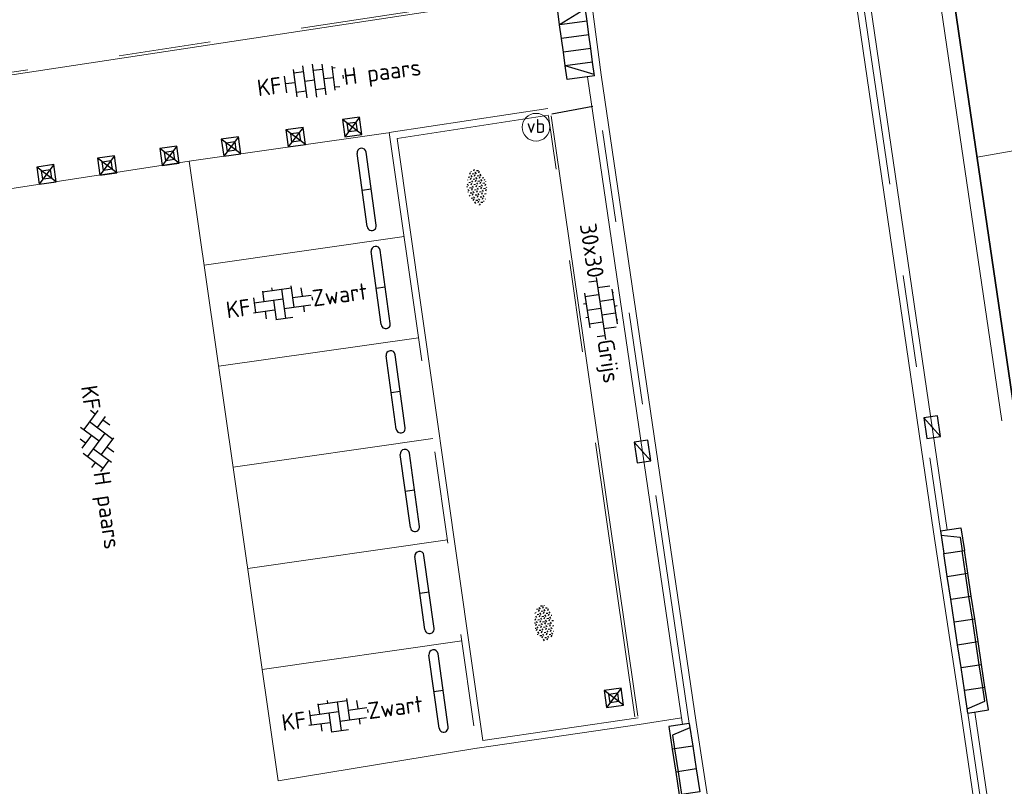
# Model space of a CAD drawing. Header units: metres. Extents: x 102746 to 103541, y 468531 to 469408.
# Tile 42 of 87: x 103126 to 103147, y 468907 to 468924. Entities that reach past the tile are written whole.
import ezdxf
from ezdxf.enums import TextEntityAlignment as Align

# ---------------------------------------------------------------- set-up
doc = ezdxf.new("R2010")
doc.units = ezdxf.units.M
doc.linetypes.add('VH-OPSLUITBAND_60X200', pattern=[12, 6, -2, 2, -2])
doc.linetypes.add('VH-TROTTOIRBAND_130-150', pattern=[15, 5, -2, 2, -2, 2, -2])
doc.layers.get('0').update_dxf_attribs({"lineweight": 25})
for name, color, linetype, lineweight in [('B-RO-GR-SIERPLANTSOEN-S', 90, 'Continuous', 25), ('B-RO-IE-MEUBILAIR_WEGMEUBILAIR-S', 7, 'Continuous', 25), ('B-RO-OG-BGT-G', 253, 'Continuous', 13), ('B-RO-RI-HWA_GOOT-G', 150, 'Continuous', 18), ('B-RO-RI-HWA_KOLK-S', 150, 'Continuous', 25), ('B-RO-VH-KANTOPSLUITING_ACHTERKANTBAND-G', 253, 'Continuous', 18), ('B-RO-VH-KANTOPSLUITING_ELEMENT_INRIT-S', 252, 'Continuous', 25), ('B-RO-VH-KANTOPSLUITING_OPSLUITBAND_60X200-G', 150, 'VH-OPSLUITBAND_60X200', 18), ('B-RO-VH-KANTOPSLUITING_TROTTOIRBAND_130 150-G', 84, 'VH-TROTTOIRBAND_130-150', 18), ('B-RO-VH-VERHARDING-G', 252, 'Continuous', 18), ('B-RO-VH-VERHARDING_BETONSTRAATSTEEN-S', 252, 'Continuous', 25), ('B-RO-VH-VERHARDING_TEGEL_BETON-S', 252, 'Continuous', 25)]:
    doc.layers.add(name, color=color, linetype=linetype, lineweight=lineweight)
doc.layers.add('Punten', color=7, linetype='Continuous')
doc.layers.add('R-RO-VH-VERHARDING_TEGEL_BETON_NOKKEN-G', color=7, linetype='Continuous', lineweight=35, true_color=0x30c200)
doc.styles.add('NLCS-ISO', font='txt')

# ---------------------------------------------------------------- blocks, each defined once
blk = doc.blocks.new('B-SVH-INRITELEMENT_130 150_180X450X500_LINKS')
for p, q in [((-0.5, 0.45), (0, 0.45)), ((-0.5, 0), (-0.5, 0.45)), ((0, 0), (0, 0.45)), ((-0.4052631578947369, 0), (-0.3, 0.3999999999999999)), ((-0.3, 0.3999999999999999), (0, 0.3999999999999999)), ((-0.5, 0), (0, 0))]:
    blk.add_line(p, q)
blk = doc.blocks.new('B-SVH-INRITELEMENT_130 150_180X450X500_MIDDEN')
for p, q in [((0, 0), (0, 0.4500000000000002)), ((0, 0.4500000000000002), (0.5, 0.4500000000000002)), ((0.5, 0), (0.5, 0.4500000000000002)), ((0, 0.4000000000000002), (0.5, 0.4000000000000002)), ((0, 0), (0.5, 0))]:
    blk.add_line(p, q)
blk = doc.blocks.new('B-SVH-INRITELEMENT_130 150_600X200X300_LINKS')
for p, q in [((0, 0.6), (0.3000000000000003, 0.6)), ((0, 0), (0, 0.6)), ((0.03103448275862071, 0), (0.3000000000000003, 0.6)), ((0.3000000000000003, 0), (0.3000000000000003, 0.6)), ((0, 0), (0.3000000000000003, 0))]:
    blk.add_line(p, q)
blk = doc.blocks.new('B-SVH-INRITELEMENT_130 150_600X200X300_MIDDEN')
for p, q in [((0, 0.6), (0.3, 0.6)), ((0, 0), (0, 0.6)), ((0.3, 0), (0.3, 0.6)), ((0, 0), (0.3, 0))]:
    blk.add_line(p, q)
blk = doc.blocks.new('B-SVH-INRITELEMENT_130 150_600X200X300_RECHTS')
for p, q in [((-1.110223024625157e-16, 0.6), (0.2999999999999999, 0.6)), ((0, 0), (-1.110223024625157e-16, 0.6)), ((0.2689655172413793, 0), (-1.110223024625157e-16, 0.6)), ((0.3, 0), (0.2999999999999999, 0.6)), ((0, 0), (0.3, 0))]:
    blk.add_line(p, q)
blk = doc.blocks.new('B-SVH-INRITELEMENT_130 150_180X450X500_RECHTS')
for p, q in [((0, 0), (0, 0.45)), ((0.5, 0.45), (0, 0.45)), ((0.5, 0), (0.5, 0.45)), ((0.3, 0.3999999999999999), (0, 0.3999999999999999)), ((0.405263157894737, 0), (0.3, 0.3999999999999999)), ((0.5, 0), (0, 0))]:
    blk.add_line(p, q)
blk = doc.blocks.new('B-SRI-KOLK_TROTTOIR-SO')
blk.add_line((-1.124999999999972, 0), (1.124999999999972, 1.499999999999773))
at = {"flags": 128}
blk.add_lwpolyline([(-1.124999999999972, 0), (1.124999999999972, 0), (1.124999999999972, 1.499999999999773), (-1.124999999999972, 1.499999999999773)], close=True, dxfattribs=at)
blk = doc.blocks.new('SGR-SIERPLANTSOEN-SO')
at = {"ltscale": 0.1}
h = blk.add_hatch(dxfattribs=at)
h.set_pattern_fill('GR-SIERPLANTSOEN', color=256, scale=0.1, style=0, pattern_type=2)
h.set_pattern_definition([(30, (-2.066961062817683, -1.090504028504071), (0.2886752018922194, 0.4999998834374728), [0.2, -0.8]), (90, (-1.980358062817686, -1.140504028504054), (-0.288675, 0.5), [0.2, -0.8]), (150, (-1.893755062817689, -1.090504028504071), (-0.5773502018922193, 1.165625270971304e-07), [0.2, -0.8])])
edge = h.paths.add_edge_path()
edge.add_ellipse((0, 0), major_axis=(1.980358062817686, 0), ratio=0.5254120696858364, start_angle=0, end_angle=360, ccw=False)
at = {"ltscale": 0.1, "style": 'NLCS-ISO'}
blk.add_attdef('TYPE', text='', height=0.5, dxfattribs=at).set_placement((3.470943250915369, -0.01606055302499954), align=Align.MIDDLE_CENTER)
blk = doc.blocks.new('SIE-WEG_PAAL_KUNSTSTOF')
for p, q in [((-0.1875, 0.1875000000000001), (0.1875, -0.1875000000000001)), ((0.1875, 0.1875000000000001), (-0.1875, -0.1875000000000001))]:
    blk.add_line(p, q)
at = {"flags": 128}
for points in [[(-0.1875, -0.1875000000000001), (0.1875, -0.1875000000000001), (0.1875, 0.1875000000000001), (-0.1875, 0.1875000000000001)], [(-0.09374999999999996, 0.09375000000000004), (0.09421698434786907, 0.09375000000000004), (0.09421698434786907, -0.09421583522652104), (-0.09374999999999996, -0.09421583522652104)]]:
    blk.add_lwpolyline(points, close=True, dxfattribs=at)
blk = doc.blocks.new('SIE-WEG_PAAL_VERKEERSBORD-SO')
at = {"color": 0, "linetype": 'ByBlock', "lineweight": 18}
blk.add_circle((0, 0), 1.5, dxfattribs=at)
at = {"color": 0, "linetype": 'ByBlock', "lineweight": 18, "style": 'NLCS-ISO'}
blk.add_text('vb', height=1.5, dxfattribs=at).set_placement((0, 0.1317113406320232), align=Align.MIDDLE_CENTER)
blk = doc.blocks.new('SVH-BSS_KEIFORMAAT_ELLEBOOG_KL-SO')
for p, q in [((-1.871609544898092, 1.501752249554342), (-1.871609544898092, 0.3855414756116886)), ((-1.871609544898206, 1.435541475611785), (1.278390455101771, 1.435541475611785)), ((-0.8216095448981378, 1.746491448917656), (-0.8216095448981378, 1.435541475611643)), ((0.2283904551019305, 1.435541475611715), (0.2283904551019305, -1.714458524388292)), ((1.278390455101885, 1.667504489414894), (1.278390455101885, -0.664458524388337)), ((2.32839045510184, 1.309937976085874), (2.32839045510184, 0.3855414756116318)), ((-2.921609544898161, 0.9167434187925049), (-2.921609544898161, -0.6644585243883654)), ((-2.921609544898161, 0.3855414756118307), (0.2283904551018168, 0.3855414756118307)), ((-0.8216095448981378, 0.385541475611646), (-0.8216095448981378, -1.746491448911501)), ((1.278390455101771, 0.3855414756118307), (3.316110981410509, 0.3855414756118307)), ((3.378390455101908, 0.1772992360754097), (3.378390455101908, -0.1772992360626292)), ((-3.155125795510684, -0.6644585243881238), (-0.8216095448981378, -0.6644585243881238)), ((-1.871609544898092, -0.6644585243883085), (-1.871609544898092, -1.501752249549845)), ((0.2283904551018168, -0.6644585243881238), (3.155125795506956, -0.6644585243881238)), ((2.32839045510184, -0.6644585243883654), (2.32839045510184, -1.30993797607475)), ((-0.8216095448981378, -1.714458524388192), (1.034122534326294, -1.714458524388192))]:
    blk.add_line(p, q)
at = {"style": 'NLCS-ISO'}
blk.add_attdef('FORMAAT', text='', height=1.8, dxfattribs=at).set_placement((-3.39489953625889, -4.365574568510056e-15), align=Align.MIDDLE_RIGHT)
blk.add_attdef('KLEUR', text='', height=1.8, dxfattribs=at).set_placement((3.39489953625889, 3.637978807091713e-16), align=Align.MIDDLE_LEFT)
at = {"style": 'NLCS-ISO', "flags": 1}
blk.add_attdef('FUNCTIE', text='', height=1.8, dxfattribs=at).set_placement((0.1159930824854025, -3.584775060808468), align=Align.MIDDLE_CENTER)
blk = doc.blocks.new('SVH-BSS_KEIFORMAAT_HALFST_KL-SO')
for p, q in [((-2.099999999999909, -1.587293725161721), (-2.099999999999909, 1.416210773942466)), ((-1.049999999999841, -1.832032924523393), (-1.049999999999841, 1.660949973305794)), ((1.13686837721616e-13, -1.881463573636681), (1.13686837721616e-13, 1.71038062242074)), ((1.050000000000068, -1.753045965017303), (1.050000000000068, 1.581963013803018)), ((2.100000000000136, -1.39547945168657), (2.100000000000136, 1.224396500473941)), ((-3.149999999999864, -1.002284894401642), (-3.149999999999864, 0.8312019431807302)), ((-3.149999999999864, 0), (-2.099999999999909, 0)), ((-2.100000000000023, 1.049999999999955), (-1.050000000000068, 1.049999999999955)), ((-1.049999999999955, 0), (0, 0)), ((-1.13686837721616e-13, 1.049999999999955), (1.049999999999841, 1.049999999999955)), ((1.049999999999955, 0), (2.099999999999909, 0)), ((2.099999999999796, 1.049999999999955), (2.405710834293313, 1.049999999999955)), ((3.150000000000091, -0.2628407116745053), (3.150000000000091, 0.09175776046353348)), ((3.149999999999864, 0), (3.162673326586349, 0)), ((-2.100000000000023, -1.050000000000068), (-1.050000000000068, -1.050000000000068)), ((-1.13686837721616e-13, -1.050000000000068), (1.049999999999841, -1.050000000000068)), ((2.099999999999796, -1.050000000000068), (2.638053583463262, -1.050000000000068))]:
    blk.add_line(p, q)
at = {"style": 'NLCS-ISO'}
blk.add_attdef('FORMAAT', text='', height=1.8, dxfattribs=at).set_placement((-3.623289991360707, -0.08554147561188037), align=Align.MIDDLE_RIGHT)
blk.add_attdef('KLEUR', text='', height=1.8, dxfattribs=at).set_placement((3.166509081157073, -0.08554147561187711), align=Align.MIDDLE_LEFT)
at = {"style": 'NLCS-ISO', "flags": 1}
blk.add_attdef('FUNCTIE', text='', height=1.8, dxfattribs=at).set_placement((0.1159930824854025, -3.584775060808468), align=Align.MIDDLE_CENTER)
blk = doc.blocks.new('SVH-BSS_KEIFORMAAT_KEPER_KL-SO')
for p, q in [((-2.227386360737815, -0.7424621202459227), (-2.461364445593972e-13, 1.484924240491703)), ((-2.227386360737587, 0.7424621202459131), (-1.567820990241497, 1.402027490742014)), ((-0.09998502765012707, 1.584909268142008), (1.484924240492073, -2.322309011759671e-13)), ((0.742462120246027, 0.7424621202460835), (1.404576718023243, 1.404576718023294)), ((-3.43788558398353, -0.4680371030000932), (-2.969848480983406, 3.774758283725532e-14)), ((-3.307551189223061, 0.3377027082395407), (-1.484924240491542, -1.484924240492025)), ((-2.519732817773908, 1.034808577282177), (-1.484924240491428, -2.748912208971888e-13)), ((-1.773950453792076, -1.773950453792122), (2.086109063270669e-13, 2.082778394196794e-13)), ((-0.7424621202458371, 0.7424621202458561), (1.484924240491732, -1.48492424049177)), ((0.7424621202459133, -0.7424621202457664), (2.463847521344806, 0.9789232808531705)), ((1.058390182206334, -1.911458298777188), (2.969848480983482, 9.325873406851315e-15)), ((2.227386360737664, 0.7424621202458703), (3.310004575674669, -0.3401560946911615)), ((-0.7424621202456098, -0.7424621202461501), (0.5036314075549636, -1.988555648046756)), ((2.227386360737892, -0.7424621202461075), (2.720216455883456, -1.235292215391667)), ((-0.5150548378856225, -1.999979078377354), (9.492406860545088e-14, -1.484924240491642))]:
    blk.add_line(p, q)
at = {"style": 'NLCS-ISO'}
blk.add_attdef('FORMAAT', text='', height=1.8, dxfattribs=at).set_placement((-3.471395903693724, -0.2340185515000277), align=Align.MIDDLE_RIGHT)
blk.add_attdef('KLEUR', text='', height=1.8, dxfattribs=at).set_placement((3.318214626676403, -0.215048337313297), align=Align.MIDDLE_LEFT)
at = {"style": 'NLCS-ISO', "flags": 1}
blk.add_attdef('FUNCTIE', text='', height=1.8, dxfattribs=at).set_placement((0.1159930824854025, -3.584775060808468), align=Align.MIDDLE_CENTER)
blk = doc.blocks.new('SVH-TEGEL_300X300_DUN_LINT_KL-SO')
for p, q in [((-2.25, 1.355676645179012), (-2.25, -6.969183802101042e-16)), ((-1.900843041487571, 1.499999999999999), (1.90084304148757, 1.499999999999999)), ((-1.5, 1.624087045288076), (-1.5, 1.499999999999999)), ((-0.7499999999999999, 1.5), (-0.7500000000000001, 1.377682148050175e-16)), ((3.325515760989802e-16, 1.810386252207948), (2.755364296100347e-16, 1.499999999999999)), ((0.7500000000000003, 1.499999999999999), (0.7500000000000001, -1.247991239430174e-15)), ((1.5, 1.624087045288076), (1.5, 1.499999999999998)), ((2.25, 1.355676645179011), (2.25, -4.133046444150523e-16)), ((0, 0), (-2.755364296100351e-16, -1.500000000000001)), ((-3.39489953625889, -4.866106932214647e-16), (3.39489953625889, -1.733835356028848e-15)), ((-3, -3.055132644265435e-15), (-3.000000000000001, -0.8474312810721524)), ((-1.5, -8.346865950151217e-16), (-1.5, -1.500000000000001)), ((1.5, -2.495982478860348e-15), (1.5, -1.500000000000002)), ((2.999999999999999, -2.495982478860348e-15), (2.999999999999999, -0.8474312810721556)), ((-1.900843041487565, -1.500000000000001), (1.900843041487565, -1.500000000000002)), ((-0.7500000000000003, -1.499999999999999), (-0.7500000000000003, -1.765655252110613)), ((0.7499999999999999, -1.500000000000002), (0.7499999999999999, -1.765655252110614))]:
    blk.add_line(p, q)
at = {"style": 'NLCS-ISO'}
blk.add_attdef('FORMAAT', text='', height=1.8, dxfattribs=at).set_placement((-3.39489953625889, -4.866106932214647e-16), align=Align.MIDDLE_RIGHT)
blk.add_attdef('KLEUR', text='', height=1.8, dxfattribs=at).set_placement((3.39489953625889, -1.733835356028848e-15), align=Align.MIDDLE_LEFT)
at = {"style": 'NLCS-ISO', "flags": 1}
blk.add_attdef('FUNCTIE', text='', height=1.8, dxfattribs=at).set_placement((0.1159930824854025, -3.584775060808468), align=Align.MIDDLE_CENTER)
blk = doc.blocks.new('SIE-WEG_PARKEERMAATREGEL_STOOTBAND_200X200X900_DUBBEL')
for p, q in [((0.7999999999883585, 0.1000000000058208), (-0.8000000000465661, 0.1000000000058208)), ((0, -0.1000000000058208), (0, 0.1000000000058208)), ((0.7999999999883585, -0.1000000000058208), (-0.7999999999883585, -0.1000000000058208))]:
    blk.add_line(p, q)
for centre, start, end in [((-0.7999999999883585, 2.91038304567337e-11), 89.99999999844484, 269.9999999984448), ((0.8000000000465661, -8.731149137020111e-11), 269.9999999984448, 90.00000001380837)]:
    blk.add_arc(centre, 0.1, start, end)

msp = doc.modelspace()

# ---------------------------------------------------------------- linework, layer by layer
at = {"layer": 'B-RO-OG-BGT-G', "color": 252, "flags": 128}
msp.add_lwpolyline([(103146.3541263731, 468920.9445516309), (103148.241, 468921.283), (103152.622, 468921.922), (103152.158, 468925.311), (103150.037, 468925.021), (103149.159, 468931.433), (103148.304, 468937.677), (103147.45, 468943.919), (103146.631, 468949.902), (103145.77, 468956.187), (103141.2858146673, 468955.6097300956)], dxfattribs=at)
at = {"layer": 'B-RO-RI-HWA_GOOT-G', "flags": 128}
for points, elevation in [([(103129.6534102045, 469020.0113641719), (103131.6344670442, 469006.2399177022), (103131.937805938, 469004.2627755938), (103135.717380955, 468978.6585188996), (103136.4404337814, 468973.7109417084), (103138.797791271, 468957.9343621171), (103139.2377355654, 468954.9670182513), (103145.4092153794, 468912.8194787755), (103146.0042169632, 468908.8639447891), (103153.114495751, 468860.460298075), (103153.6660913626, 468856.4985628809)], -3.90953792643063), ([(103124.0550721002, 469019.3501285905), (103124.2033312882, 469018.3706659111), (103129.4964611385, 468981.9401380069), (103132.6299615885, 468960.8805267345), (103137.5448704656, 468927.1375631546), (103137.992171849, 468924.2196718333), (103138.1929137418, 468922.7326732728), (103140.2531422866, 468908.684396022), (103141.0102213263, 468903.7421051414), (103142.3945051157, 468894.3545826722), (103146.5286278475, 468865.9374403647), (103149.6799581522, 468844.2013487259)], -3.90229117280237)]:
    msp.add_lwpolyline(points, dxfattribs=dict(at, elevation=elevation))
at = {"layer": 'B-RO-VH-KANTOPSLUITING_ACHTERKANTBAND-G', "linetype": 'Continuous'}
for points, elevation in [([(103139.534511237, 468955.0108825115), (103145.706007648, 468912.863233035)], -3.90953792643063), ([(103137.618019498, 468924.589464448), (103124.719351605, 468922.629378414), (103114.729982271, 468921.156576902), (103108.322871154, 468920.243602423)], -4.005876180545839), ([(103139.9565335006, 468908.6394449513), (103137.8959637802, 468922.6899946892)], -4.0187902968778), ([(103137.057548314, 468921.857720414), (103133.760791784, 468921.355414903), (103135.622353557, 468908.2943915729), (103138.997329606, 468908.785487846)], -3.99565827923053), ([(103138.983482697, 468908.815853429), (103137.108175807, 468921.845885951)], -3.9824173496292), ([(103135.488012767, 468908.127312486), (103131.175144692, 468907.415100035), (103129.2450550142, 468920.8590550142), (103133.568743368, 468921.478796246)], -3.925796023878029), ([(103129.24490395, 468920.859031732), (103123.421610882, 468919.961539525), (103119.023381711, 468919.347346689)], -3.88609508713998), ([(103146.3009170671, 468908.9083134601), (103153.411392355, 468860.503341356)], -3.90953792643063)]:
    msp.add_lwpolyline(points, dxfattribs=dict(at, elevation=elevation))
at = {"layer": 'B-RO-VH-KANTOPSLUITING_OPSLUITBAND_60X200-G'}
for points, elevation in [([(103137.6090053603, 468924.6487834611), (103124.7104686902, 468922.6887173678), (103114.7213743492, 468921.2159564), (103108.3144070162, 468920.3030024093)], -4.005876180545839), ([(103138.9240946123, 468908.8073061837), (103137.0487877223, 468921.8373387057)], -3.9824173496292)]:
    msp.add_lwpolyline(points, dxfattribs=dict(at, elevation=elevation))
at = {"layer": 'B-RO-VH-KANTOPSLUITING_TROTTOIRBAND_130 150-G'}
for points, elevation in [([(103139.3861334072, 468954.9888837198), (103145.557590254, 468912.8415010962)], -3.90953792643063), ([(103140.1047992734, 468908.6621568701), (103138.0443768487, 468922.7117561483)], -4.0187902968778), ([(103137.034954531, 468922.0060090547), (103133.5913299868, 468921.4813262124), (103135.4950815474, 468908.1242923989), (103139.0189287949, 468908.6370510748)], -3.99565827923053), ([(103146.1525867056, 468908.886001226), (103153.2629849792, 468860.4815411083)], -3.90953792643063)]:
    msp.add_lwpolyline(points, dxfattribs=dict(at, elevation=elevation))
at = {"layer": 'B-RO-VH-VERHARDING-G', "linetype": 'Continuous', "elevation": -3.97964843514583}
msp.add_lwpolyline([(103146.8922192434, 468915.2247346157), (103140.7049164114, 468957.2898318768), (103138.5014572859, 468972.3608962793)], dxfattribs=at)
at = {"layer": 'B-RO-VH-VERHARDING-G', "flags": 128}
for points, elevation in [([(103129.5741449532, 468918.605552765), (103133.9130664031, 468919.223970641)], -3.925796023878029), ([(103129.8881015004, 468916.4111015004), (103134.2258608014, 468917.0293537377), (103134.2258608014, 468917.0293537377)], -3.925796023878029), ([(103130.2009206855, 468914.2246000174), (103134.5375220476, 468914.8426872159)], -3.925796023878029), ([(103130.5158029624, 468912.0236782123), (103134.8512387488, 468912.6415992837)], -3.925796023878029), ([(103130.8289761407, 468909.8347024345), (103135.1632526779, 468910.4524582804)], -3.925796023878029), ([(103139.0189287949, 468908.6370510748), (103139.9356375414, 468908.7819296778)], -3.99565827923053)]:
    msp.add_lwpolyline(points, dxfattribs=dict(at, elevation=elevation))
at = {"layer": 'Punten', "linetype": 'Continuous', "elevation": -4.008525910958}
msp.add_lwpolyline([(103138.012468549, 468922.045815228), (103137.117786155, 468921.87845414)], dxfattribs=at)
at = {"layer": 'R-RO-VH-VERHARDING_TEGEL_BETON_NOKKEN-G', "linetype": 'Continuous', "elevation": -3.97964843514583}
msp.add_lwpolyline([(103147.189025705, 468915.268391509), (103141.001722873, 468957.33348877), (103138.798301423, 468972.404296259)], dxfattribs=at)

# ---------------------------------------------------------------- block references
at = {"layer": 'B-RO-GR-SIERPLANTSOEN-S', "xscale": 0.2, "yscale": 0.2, "zscale": 0.2}
for p, rotation in [((103135.4932545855, 468920.29667041), 277.8144686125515), ((103136.9513771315, 468910.8378390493), 277.6766366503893)]:
    msp.add_blockref('SGR-SIERPLANTSOEN-SO', p, dxfattribs=dict(at, rotation=rotation))
at = {"layer": 'B-RO-IE-MEUBILAIR_WEGMEUBILAIR-S'}
for name, p, rotation in [('SIE-WEG_PAAL_KUNSTSTOF', (103132.78419836, 468921.602263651, -3.906), 277.9496875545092), ('SIE-WEG_PAAL_KUNSTSTOF', (103131.55719836, 468921.380263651, -3.886), 277.9496875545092), ('SIE-WEG_PAAL_KUNSTSTOF', (103130.15519836, 468921.179263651, -3.913), 277.9496875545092), ('SIE-WEG_PAAL_KUNSTSTOF', (103128.81819836, 468920.977263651, -3.887), 277.9496875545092), ('SIE-WEG_PARKEERMAATREGEL_STOOTBAND_200X200X900_DUBBEL', (103133.0993501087, 468920.2476341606, -3.894597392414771), 277.8516484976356), ('SIE-WEG_PAAL_KUNSTSTOF', (103127.46619836, 468920.767263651, -3.868), 277.9496875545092), ('SIE-WEG_PAAL_KUNSTSTOF', (103126.14719836, 468920.574263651, -3.856), 277.9496875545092), ('SIE-WEG_PARKEERMAATREGEL_STOOTBAND_200X200X900_DUBBEL', (103133.4044786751, 468918.1201264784, -3.894597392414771), 277.8516484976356), ('SIE-WEG_PARKEERMAATREGEL_STOOTBAND_200X200X900_DUBBEL', (103133.7292915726, 468915.8553698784, -3.894597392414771), 277.8516484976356), ('SIE-WEG_PARKEERMAATREGEL_STOOTBAND_200X200X900_DUBBEL', (103134.0373547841, 468913.716380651, -3.894597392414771), 277.8516484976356), ('SIE-WEG_PARKEERMAATREGEL_STOOTBAND_200X200X900_DUBBEL', (103134.3536773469, 468911.501842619, -3.894597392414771), 277.8516484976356), ('SIE-WEG_PARKEERMAATREGEL_STOOTBAND_200X200X900_DUBBEL', (103134.6599756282, 468909.3661791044, -3.894597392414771), 277.8516484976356), ('SIE-WEG_PAAL_KUNSTSTOF', (103138.46419836, 468909.217263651, -3.941), 277.9496875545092)]:
    msp.add_blockref(name, p, dxfattribs=dict(at, rotation=rotation))
at = {"layer": 'B-RO-IE-MEUBILAIR_WEGMEUBILAIR-S', "xscale": 0.2, "yscale": 0.2, "zscale": 0.2}
msp.add_blockref('SIE-WEG_PAAL_VERKEERSBORD-SO', (103136.7764901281, 468921.5975098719, -3.983), dxfattribs=at)
at = {"layer": 'B-RO-RI-HWA_KOLK-S'}
for p, xscale, yscale, zscale, rotation in [((103145.2315506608, 468915.0681577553, -3.90953792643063), 0.2000000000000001, 0.2000000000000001, 0.2000000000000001, 278.33037126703), ((103139.2367118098, 468914.5814678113, -4.0187902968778), 0.2, 0.2, 0.2, 98.34315114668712)]:
    msp.add_blockref('B-SRI-KOLK_TROTTOIR-SO', p, dxfattribs=dict(at, xscale=xscale, yscale=yscale, zscale=zscale, rotation=rotation))
at = {"layer": 'B-RO-VH-KANTOPSLUITING_ELEMENT_INRIT-S', "rotation": 97.68833753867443}
for name, p in [('B-SVH-INRITELEMENT_130 150_600X200X300_RECHTS', (103137.883835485, 468923.9009686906, -4.0187902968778)), ('B-SVH-INRITELEMENT_130 150_600X200X300_MIDDEN', (103137.9239708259, 468923.6036655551, -4.0187902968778)), ('B-SVH-INRITELEMENT_130 150_600X200X300_MIDDEN', (103137.9641061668, 468923.3063624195, -4.0187902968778)), ('B-SVH-INRITELEMENT_130 150_600X200X300_MIDDEN', (103138.0042415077, 468923.0090592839, -4.0187902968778)), ('B-SVH-INRITELEMENT_130 150_600X200X300_LINKS', (103138.0443768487, 468922.7117561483, -4.0187902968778))]:
    msp.add_blockref(name, p, dxfattribs=at)
at = {"layer": 'B-RO-VH-KANTOPSLUITING_ELEMENT_INRIT-S', "xscale": -1}
for name, p, rotation in [('B-SVH-INRITELEMENT_130 150_180X450X500_RECHTS', (103145.6319648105, 468912.3470636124, -3.90953792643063), 278.5544427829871), ('B-SVH-INRITELEMENT_130 150_180X450X500_MIDDEN', (103145.7063393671, 468911.8526261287, -3.90953792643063), 278.5544427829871), ('B-SVH-INRITELEMENT_130 150_180X450X500_MIDDEN', (103145.7807139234, 468911.3581886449, -3.90953792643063), 278.5544427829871), ('B-SVH-INRITELEMENT_130 150_180X450X500_MIDDEN', (103145.8550884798, 468910.8637511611, -3.90953792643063), 278.5544427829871), ('B-SVH-INRITELEMENT_130 150_180X450X500_MIDDEN', (103145.9294630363, 468910.3693136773, -3.90953792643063), 278.5544427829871), ('B-SVH-INRITELEMENT_130 150_180X450X500_MIDDEN', (103146.0038375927, 468909.8748761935, -3.90953792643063), 278.5544427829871), ('B-SVH-INRITELEMENT_130 150_180X450X500_MIDDEN', (103146.0782121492, 468909.3804387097, -3.90953792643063), 278.5544427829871), ('B-SVH-INRITELEMENT_130 150_180X450X500_LINKS', (103146.0782121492, 468909.3804387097, -3.90953792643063), 278.5544427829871), ('B-SVH-INRITELEMENT_130 150_180X450X500_LINKS', (103140.1805080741, 468908.1679219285, -4.0187902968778), 98.70908756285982), ('B-SVH-INRITELEMENT_130 150_180X450X500_MIDDEN', (103140.1805080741, 468908.1679219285, -4.0187902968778), 98.70908756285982), ('B-SVH-INRITELEMENT_130 150_180X450X500_MIDDEN', (103140.2562168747, 468907.6736869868, -4.0187902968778), 98.70908756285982)]:
    msp.add_blockref(name, p, dxfattribs=dict(at, rotation=rotation))
at = {"layer": 'B-RO-VH-VERHARDING_BETONSTRAATSTEEN-S', "xscale": 0.2, "yscale": 0.2, "zscale": 0.2}
for name, p, rotation, values in [('SVH-BSS_KEIFORMAAT_HALFST_KL-SO', (103131.9650450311, 468922.6238861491), 7.442899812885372, {'FORMAAT': 'KF', 'KLEUR': 'H paars'}), ('SVH-BSS_KEIFORMAAT_ELLEBOOG_KL-SO', (103131.2464057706, 468917.790368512), 7.78819879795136, {'FORMAAT': 'KF', 'KLEUR': 'Zwart'}), ('SVH-BSS_KEIFORMAAT_KEPER_KL-SO', (103127.2914692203, 468914.7897261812), 278.2517472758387, {'FORMAAT': 'KF', 'KLEUR': 'H paars'}), ('SVH-BSS_KEIFORMAAT_ELLEBOOG_KL-SO', (103132.4534666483, 468908.8384938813), 7.78819879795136, {'FORMAAT': 'KF', 'KLEUR': 'Zwart'})]:
    msp.add_blockref(name, p, dxfattribs=dict(at, rotation=rotation)).add_auto_attribs(values)
at = {"layer": 'B-RO-VH-VERHARDING_TEGEL_BETON-S', "xscale": 0.2, "yscale": 0.2, "zscale": 0.2, "rotation": 278.6190216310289}
msp.add_blockref('SVH-TEGEL_300X300_DUN_LINT_KL-SO', (103138.1809374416, 468917.6644450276), dxfattribs=at).add_auto_attribs({'FORMAAT': '30x30', 'KLEUR': 'Grijs'})

doc.saveas('drawing.dxf')
